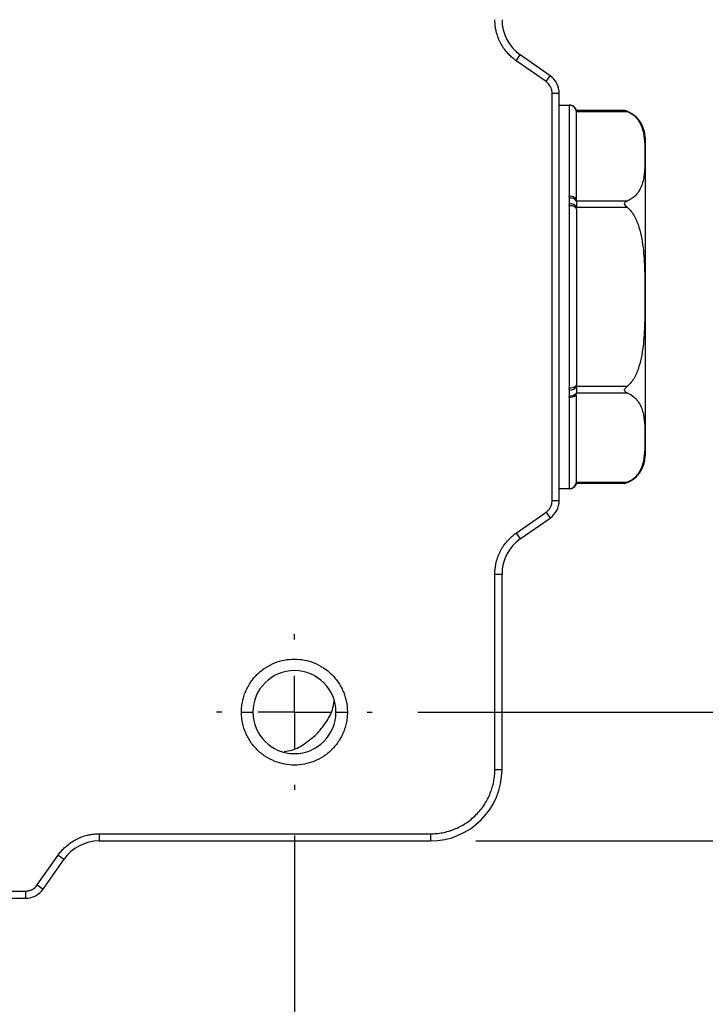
# Model space of a CAD drawing. Header units: millimetres. Extents: x 19 to 819, y 19 to 629.
# Tile 22 of 43: x 591 to 649, y 102 to 184. Entities that reach past the tile are written whole.
import ezdxf

# ---------------------------------------------------------------- set-up
doc = ezdxf.new("R2010")
doc.units = ezdxf.units.MM
doc.header["$LTSCALE"] = 3
doc.linetypes.add('CENTERX2', pattern=[20.32, 12.7, -2.54, 2.54, -2.54])
doc.layers.add('CENTER', color=40, linetype='CENTERX2')
doc.layers.add('DIMENSIONS', color=140, linetype='Continuous', lineweight=25)
doc.styles.add('SLDTEXTSTYLE0', font='TXT', dxfattribs={"width": 0.7})
doc.dimstyles.new('SLDDIMSTYLE0', dxfattribs={"dimtxt": 6.474023, "dimasz": 9.906, "dimexe": 0, "dimexo": 0.0625, "dimgap": 1.618506, "dimtad": 0, "dimtih": 1, "dimtoh": 1, "dimlfac": 0.833333, "dimrnd": 1e-09, "dimzin": 4, "dimdsep": 46, "dimtxsty": 'SLDTEXTSTYLE0', "dimsah": 1, "dimcen": 0.09, "dimadec": 0, "dimazin": 1, "dimtfac": 1, "dimtofl": 0, "dimtmove": 0, "dimatfit": 3, "dimfxl": 0, "dimfrac": 2, "dimtolj": 1, "dimtzin": 12, "dimarcsym": 0})
doc.dimstyles.new('SLDDIMSTYLE1', dxfattribs={"dimtxt": 6.474023, "dimasz": 9.906, "dimexe": 0, "dimexo": 0.0625, "dimgap": 1.618506, "dimtad": 0, "dimtih": 1, "dimtoh": 1, "dimlfac": 0.833333, "dimrnd": 1e-09, "dimzin": 4, "dimdsep": 46, "dimtxsty": 'SLDTEXTSTYLE0', "dimsah": 1, "dimcen": 0.09, "dimadec": 0, "dimazin": 1, "dimtfac": 1, "dimtmove": 0, "dimatfit": 0, "dimfxl": 0, "dimfrac": 2, "dimtolj": 1, "dimtzin": 12, "dimarcsym": 0})

# ---------------------------------------------------------------- blocks, each defined once
blk = doc.blocks.new('_D_17')
at = {"layer": 'DIMENSIONS'}
for p, q in [((535.171, 115.73), (535.171, 74.968)), ((614.371, 115.73), (614.371, 74.968)), ((535.171, 84.493), (557.356, 84.493)), ((566.129, 84.493), (563.955, 84.493)), ((563.955, 84.493), (563.955, 74.203)), ((585.367, 84.493), (587.541, 84.493)), ((587.541, 84.493), (587.541, 74.203)), ((614.371, 84.493), (594.139, 84.493)), ((563.955, 74.203), (566.129, 74.203)), ((587.541, 74.203), (585.367, 74.203))]:
    blk.add_line(p, q, dxfattribs=at)
for points in [[(535.171, 84.493), (545.077, 82.969), (545.077, 86.017)], [(614.371, 84.493), (604.465, 86.017), (604.465, 82.969)]]:
    blk.add_solid(points, dxfattribs=at)
at = {"layer": 'DIMENSIONS', "char_height": 6.35, "attachment_point": 1, "style": 'SLDTEXTSTYLE0'}
for s, insert in [('66.0', (566.129, 94.128)), ('2.60', (566.129, 82.389))]:
    blk.add_mtext(s, dxfattribs=dict(at, insert=insert))
blk = doc.blocks.new('_D_18')
at = {"layer": 'DIMENSIONS'}
for p, q in [((665.967, 126.068), (665.967, 145.118)), ((624.709, 126.068), (675.492, 126.068)), ((629.581, 115.268), (675.492, 115.268)), ((665.967, 84.493), (665.967, 115.268)), ((673.1, 84.493), (665.967, 84.493)), ((684.772, 84.493), (682.598, 84.493)), ((682.598, 84.493), (682.598, 74.203)), ((704.01, 84.493), (706.184, 84.493)), ((706.184, 84.493), (706.184, 74.203)), ((682.598, 74.203), (684.772, 74.203)), ((706.184, 74.203), (704.01, 74.203))]:
    blk.add_line(p, q, dxfattribs=at)
for points in [[(665.967, 126.068), (667.491, 135.974), (664.443, 135.974)], [(665.967, 115.268), (664.443, 105.362), (667.491, 105.362)]]:
    blk.add_solid(points, dxfattribs=at)
at = {"layer": 'DIMENSIONS', "char_height": 6.35, "attachment_point": 1, "style": 'SLDTEXTSTYLE0'}
for s, insert in [('9.0', (687.464, 94.128)), ('0.35', (684.772, 82.389))]:
    blk.add_mtext(s, dxfattribs=dict(at, insert=insert))
blk = doc.blocks.new('_D_19')
at = {"layer": 'DIMENSIONS'}
for p, q in [((625.861, 265.268), (675.492, 265.268)), ((665.967, 265.268), (665.967, 224.132)), ((656.348, 212.393), (654.174, 212.393)), ((654.174, 212.393), (654.174, 202.104)), ((675.586, 212.393), (677.76, 212.393)), ((677.76, 212.393), (677.76, 202.104)), ((654.174, 202.104), (656.348, 202.104)), ((677.76, 202.104), (675.586, 202.104)), ((665.967, 126.068), (665.967, 200.655)), ((624.709, 126.068), (675.492, 126.068))]:
    blk.add_line(p, q, dxfattribs=at)
for points in [[(665.967, 265.268), (664.443, 255.362), (667.491, 255.362)], [(665.967, 126.068), (667.491, 135.974), (664.443, 135.974)]]:
    blk.add_solid(points, dxfattribs=at)
at = {"layer": 'DIMENSIONS', "char_height": 6.35, "attachment_point": 1, "style": 'SLDTEXTSTYLE0'}
for s, insert in [('116.0', (653.655, 222.028)), ('4.57', (656.348, 210.289))]:
    blk.add_mtext(s, dxfattribs=dict(at, insert=insert))
blk = doc.blocks.new('SW_CENTERMARKSYMBOL_3')
at = {"layer": 'CENTER', "color": 0}
for p, q in [((0, 6.096), (0, 6.528)), ((0, 0), (0, 3.048)), ((-6.096, 0), (-6.528, 0)), ((0, 0), (-3.048, 0)), ((0, 0), (0, -3.048)), ((0, 0), (3.048, 0)), ((6.096, 0), (6.528, 0)), ((0, -6.096), (0, -6.528))]:
    blk.add_line(p, q, dxfattribs=at)

msp = doc.modelspace()

# ---------------------------------------------------------------- linework, layer by layer
for p, q in [((632.962324, 180.662405), (633.30647, 181.153896)), ((635.803782, 179.405259), (633.30647, 181.153896)), ((635.459637, 178.913768), (632.962324, 180.662405)), ((635.459637, 178.913768), (635.803782, 179.405259)), ((635.971345, 143.804827), (635.971345, 177.930785)), ((635.971345, 177.930785), (636.571345, 177.930785)), ((636.571345, 143.804827), (636.571345, 177.930785)), ((636.571345, 176.947806), (637.431498, 176.947806)), ((637.411345, 176.94135), (637.411345, 169.299156)), ((642.032346, 176.502007), (638.011274, 176.502007)), ((638.011345, 176.421622), (642.259316, 176.421622)), ((637.411345, 168.51), (637.411345, 153.225612)), ((638.011345, 168.904522), (638.011345, 168.984553)), ((642.259316, 168.904522), (638.011345, 168.904522)), ((638.011345, 168.224843), (638.011345, 168.384907)), ((638.011345, 168.384907), (642.259316, 168.384907)), ((638.011345, 153.350706), (638.011345, 153.510769)), ((642.259316, 153.350706), (638.011345, 153.350706)), ((638.011345, 152.751059), (638.011345, 152.83109)), ((638.011345, 152.83109), (642.259316, 152.83109)), ((637.411345, 152.436456), (637.411345, 144.794262)), ((642.259316, 145.31399), (638.011345, 145.31399)), ((637.431498, 144.787806), (636.571345, 144.787806)), ((642.032346, 145.233605), (638.011345, 145.233605)), ((635.971345, 143.804827), (636.571345, 143.804827)), ((632.962324, 141.073207), (635.459637, 142.821844)), ((635.459637, 142.821844), (635.803782, 142.330353)), ((633.30647, 140.581716), (635.803782, 142.330353)), ((632.962324, 141.073207), (633.30647, 140.581716)), ((631.171345, 121.267806), (631.171345, 137.632768)), ((631.171345, 137.632768), (631.771345, 137.632768)), ((631.771345, 121.267806), (631.771345, 137.632768)), ((609.931345, 126.067806), (610.891345, 126.067806)), ((617.851345, 126.067806), (618.811345, 126.067806)), ((631.171345, 121.267806), (631.771345, 121.267806)), ((598.006382, 115.867806), (625.771345, 115.867806)), ((598.006382, 115.867806), (598.006382, 115.267806)), ((625.771345, 115.867806), (625.771345, 115.267806)), ((598.006382, 115.267806), (625.771345, 115.267806)), ((592.817307, 111.579514), (594.565944, 114.076827)), ((594.565944, 114.076827), (595.057435, 113.732681)), ((593.308798, 111.235368), (595.057435, 113.732681)), ((592.817307, 111.579514), (593.308798, 111.235368)), ((557.708366, 111.067806), (591.834324, 111.067806)), ((591.834324, 111.067806), (591.834324, 110.467806)), ((557.708366, 110.467806), (591.834324, 110.467806))]:
    msp.add_line(p, q)
at = {"flags": 128}
for points in [[(638.011345, 168.984553), (637.999816, 169.045929), (637.965673, 169.104946), (637.910227, 169.159337), (637.835609, 169.207011), (637.744687, 169.246136), (637.640955, 169.275208), (637.528399, 169.293111), (637.411345, 169.299156)], [(638.011345, 168.224843), (637.999816, 168.280475), (637.965673, 168.333968), (637.910227, 168.383268), (637.835609, 168.42648), (637.744687, 168.461942), (637.640955, 168.488294), (637.528399, 168.504521), (637.411345, 168.51)], [(638.011345, 153.510769), (637.999816, 153.455137), (637.965673, 153.401644), (637.910227, 153.352344), (637.835609, 153.309132), (637.744687, 153.27367), (637.640955, 153.247318), (637.528399, 153.231091), (637.411345, 153.225612)], [(638.011345, 152.751059), (637.999816, 152.689683), (637.965673, 152.630666), (637.910227, 152.576275), (637.835609, 152.528601), (637.744687, 152.489476), (637.640955, 152.460404), (637.528399, 152.442501), (637.411345, 152.436456)]]:
    msp.add_lwpolyline(points, dxfattribs=at)
for centre, radius, start, end in [((635.371345, 184.102844), 3.6, 180, 235), ((634.771345, 177.930785), 1.8, 0, 55), ((637.411465, 176.34147), 0.59988, 0.01150685, 90.01150223), ((637.416334, 176.345781), 0.599825, 7.26387742, 89.86123002), ((641.371345, 174.194827), 2.4, 0, 74.01313607), ((637.546605, 168.592263), 0.559901, 33.89717916, 103.30139447), ((637.469075, 168.030474), 0.647827, 33.1690001, 94.54085965), ((637.469075, 153.705138), 0.647827, 265.45914035, 326.8309999), ((637.546605, 153.143349), 0.559901, 256.69860553, 326.10282084), ((641.371345, 147.540785), 2.4, 285.98686393, 0), ((637.411465, 145.394142), 0.59988, 269.98849777, 359.98849315), ((637.416334, 145.389831), 0.599825, 270.13876998, 352.73612258), ((634.771345, 143.804827), 1.8, 305, 0), ((635.371345, 137.632768), 3.6, 125, 180), ((614.371345, 126.067806), 3.48, 0, 180), ((614.371345, 126.067806), 3.48, 180, 0), ((625.771345, 121.267806), 6, 270, 0), ((598.006382, 111.667806), 3.6, 90, 145), ((591.834324, 112.267806), 1.8, 270, 325)]:
    msp.add_arc(centre, radius, start, end)
for points, knots in [([(632.962324, 180.662405), (632.908503, 180.701185), (632.80103, 180.778623), (632.647123, 180.904162), (632.499081, 181.036222), (632.357388, 181.175502), (632.151605, 181.397699), (631.900286, 181.719352), (631.636876, 182.158571), (631.428082, 182.626446), (631.29571, 183.058961), (631.219322, 183.442644), (631.178792, 183.771679), (631.17383, 183.992325), (631.171345, 184.102844)], [0, 0, 0, 0, 0.049370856, 0.098587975, 0.147761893, 0.197003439, 0.246422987, 0.373144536, 0.500019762, 0.626741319, 0.753616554, 0.835796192, 0.917752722, 1, 1, 1, 1]), ([(635.971345, 177.930785), (635.97032, 177.969517), (635.968283, 178.046459), (635.951392, 178.160422), (635.924304, 178.271774), (635.88605, 178.380474), (635.826707, 178.508806), (635.738319, 178.650415), (635.612193, 178.796631), (635.510723, 178.874542), (635.459637, 178.913768)], [0, 0, 0, 0, 0.100882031, 0.200402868, 0.299495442, 0.399104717, 0.500161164, 0.667381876, 0.832536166, 1, 1, 1, 1]), ([(637.411345, 176.94135), (637.411605, 176.942205), (637.412122, 176.943903), (637.415908, 176.94504), (637.417786, 176.945604)], [0, 0, 0, 0, 0.503699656, 1, 1, 1, 1]), ([(637.417786, 176.945604), (637.421693, 176.946376), (637.42796, 176.947615), (637.43053, 176.947754), (637.431498, 176.947806)], [0, 0, 0, 0, 0.623397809, 1, 1, 1, 1]), ([(638.012605, 176.497268), (637.990846, 176.557849), (637.946075, 176.682501), (637.805666, 176.829999), (637.627794, 176.92947), (637.495727, 176.941806), (637.431498, 176.947806)], [0, 0, 0, 0, 0.242826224, 0.499647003, 0.756662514, 1, 1, 1, 1]), ([(638.011276, 176.496843), (638.011288, 176.498423), (638.011367, 176.508461), (638.011145, 176.474393), (638.011303, 176.432609), (638.011345, 176.421622)], [0, 0, 0, 0, 0.121017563, 0.768870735, 1, 1, 1, 1]), ([(638.011345, 169.10116), (638.011345, 169.585249), (638.011345, 170.593097), (638.011345, 171.966127), (638.011345, 173.230807), (638.011345, 174.309648), (638.011345, 175.173363), (638.011345, 176.036829), (638.011345, 176.220502), (638.011345, 176.341591)], [0, 0, 0, 0, 0.114866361, 0.239145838, 0.367320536, 0.495535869, 0.623710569, 0.751925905, 1, 1, 1, 1]), ([(642.259316, 176.421622), (642.207935, 176.442796), (642.15816, 176.461126), (642.070852, 176.490646), (642.032346, 176.502007), (642.032346, 176.502007)], [0, 0, 0, 0, 0.5, 0.5, 1, 1, 1, 1]), ([(642.259316, 176.421622), (642.517758, 176.315121), (642.711491, 176.181973), (643.033164, 175.891578), (643.153564, 175.739001), (643.349456, 175.425653), (643.424257, 175.263972), (643.541915, 174.940936), (643.585124, 174.778956), (643.685753, 174.292157), (643.715071, 173.966506), (643.749017, 173.314475), (643.753413, 172.988088), (643.753377, 172.335051), (643.748942, 172.008291), (643.714778, 171.35597), (643.685269, 171.030269), (643.584283, 170.543818), (643.540945, 170.382026), (643.423126, 170.059594), (643.34851, 169.898708), (643.152638, 169.585931), (643.030257, 169.431732), (642.79168, 169.216669), (642.703182, 169.147869), (642.501313, 169.018276), (642.387365, 168.95729), (642.259316, 168.904522)], [0, 0, 0, 0, 0.0625, 0.0625, 0.125, 0.125, 0.1875, 0.1875, 0.25, 0.25, 0.375, 0.375, 0.5, 0.5, 0.625, 0.625, 0.75, 0.75, 0.8125, 0.8125, 0.875, 0.875, 0.9375, 0.9375, 0.96875, 0.96875, 1, 1, 1, 1]), ([(643.771345, 174.194827), (643.771345, 174.194827), (643.771345, 172.790664), (643.771345, 167.792203), (643.771345, 164.402252), (643.771345, 157.33336), (643.771345, 153.943409), (643.771345, 148.944948), (643.771345, 147.540785), (643.771345, 147.540785)], [0, 0, 0, 0, 0.25, 0.25, 0.5, 0.5, 0.75, 0.75, 1, 1, 1, 1]), ([(637.417786, 169.137143), (637.415908, 169.163994), (637.412122, 169.218096), (637.411605, 169.272003), (637.411345, 169.299156)], [0, 0, 0, 0, 0.496300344, 1, 1, 1, 1]), ([(637.411345, 168.51), (637.411605, 168.538008), (637.412122, 168.593613), (637.415908, 168.648852), (637.417786, 168.676267)], [0, 0, 0, 0, 0.503699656, 1, 1, 1, 1]), ([(637.417786, 168.676267), (637.423916, 168.753861), (637.431501, 168.831046), (637.431495, 168.984671), (637.423912, 169.06107), (637.417786, 169.137143)], [0, 0, 0, 0, 0.5, 0.5, 1, 1, 1, 1]), ([(638.011345, 168.904522), (638.011345, 168.851763), (638.011344, 168.775589), (638.011345, 168.594511), (638.011345, 168.490424), (638.011345, 168.384907)], [0, 0, 0, 0, 0.5, 0.5, 1, 1, 1, 1]), ([(642.259316, 168.384907), (642.207841, 168.427331), (642.157967, 168.471092), (642.070562, 168.56985), (642.032171, 168.627697), (642.032434, 168.714122), (642.042548, 168.741338), (642.073078, 168.787163), (642.093122, 168.806632), (642.158381, 168.858092), (642.207998, 168.883374), (642.259316, 168.904522)], [0, 0, 0, 0, 0.25, 0.25, 0.5, 0.5, 0.625, 0.625, 0.75, 0.75, 1, 1, 1, 1]), ([(642.259316, 168.384907), (642.517758, 168.171903), (642.711491, 167.905608), (643.033164, 167.324818), (643.153564, 167.019665), (643.349456, 166.392969), (643.424257, 166.069607), (643.541915, 165.423534), (643.585124, 165.099573), (643.685753, 164.125975), (643.715071, 163.474675), (643.749017, 162.170613), (643.753413, 161.517837), (643.753377, 160.211764), (643.748942, 159.558243), (643.714778, 158.253601), (643.685269, 157.6022), (643.584283, 156.629298), (643.540945, 156.305714), (643.423126, 155.660851), (643.34851, 155.339078), (643.152638, 154.713525), (643.030257, 154.405125), (642.79168, 153.975), (642.703182, 153.837401), (642.501313, 153.578214), (642.387365, 153.456241), (642.259316, 153.350706)], [0, 0, 0, 0, 0.0625, 0.0625, 0.125, 0.125, 0.1875, 0.1875, 0.25, 0.25, 0.375, 0.375, 0.5, 0.5, 0.625, 0.625, 0.75, 0.75, 0.8125, 0.8125, 0.875, 0.875, 0.9375, 0.9375, 0.96875, 0.96875, 1, 1, 1, 1]), ([(637.417786, 153.059345), (637.415908, 153.08676), (637.412122, 153.141999), (637.411605, 153.197604), (637.411345, 153.225612)], [0, 0, 0, 0, 0.496300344, 1, 1, 1, 1]), ([(637.417786, 152.598469), (637.421417, 152.645927), (637.427242, 152.722058), (637.433101, 152.827758), (637.427243, 152.933779), (637.421418, 153.011125), (637.417786, 153.059345)], [0, 0, 0, 0, 0.311683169, 0.499999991, 0.688285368, 1, 1, 1, 1]), ([(638.011345, 153.350706), (638.011345, 153.245189), (638.011344, 153.141417), (638.011345, 152.960281), (638.011345, 152.883849), (638.011345, 152.83109)], [0, 0, 0, 0, 0.5, 0.5, 1, 1, 1, 1]), ([(642.259316, 152.83109), (642.207841, 152.852303), (642.157967, 152.877701), (642.070562, 152.946917), (642.032171, 152.993444), (642.032434, 153.079948), (642.042548, 153.110145), (642.073078, 153.165442), (642.093122, 153.191318), (642.158381, 153.264854), (642.207998, 153.30841), (642.259316, 153.350706)], [0, 0, 0, 0, 0.25, 0.25, 0.5, 0.5, 0.625, 0.625, 0.75, 0.75, 1, 1, 1, 1]), ([(642.259316, 152.83109), (642.517758, 152.724589), (642.711491, 152.591441), (643.033164, 152.301046), (643.153564, 152.148469), (643.349456, 151.835121), (643.424257, 151.67344), (643.541915, 151.350404), (643.585124, 151.188424), (643.685753, 150.701625), (643.715071, 150.375974), (643.749017, 149.723943), (643.753413, 149.397556), (643.753377, 148.744519), (643.748942, 148.417759), (643.714778, 147.765438), (643.685269, 147.439737), (643.584283, 146.953286), (643.540945, 146.791494), (643.423126, 146.469062), (643.34851, 146.308176), (643.152638, 145.995399), (643.030257, 145.8412), (642.79168, 145.626137), (642.703182, 145.557337), (642.501313, 145.427744), (642.387365, 145.366758), (642.259316, 145.31399)], [0, 0, 0, 0, 0.0625, 0.0625, 0.125, 0.125, 0.1875, 0.1875, 0.25, 0.25, 0.375, 0.375, 0.5, 0.5, 0.625, 0.625, 0.75, 0.75, 0.8125, 0.8125, 0.875, 0.875, 0.9375, 0.9375, 0.96875, 0.96875, 1, 1, 1, 1]), ([(637.411345, 152.436456), (637.411605, 152.463609), (637.412122, 152.517516), (637.415908, 152.571618), (637.417786, 152.598469)], [0, 0, 0, 0, 0.503699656, 1, 1, 1, 1]), ([(638.011345, 145.394021), (638.011345, 145.433759), (638.011345, 145.51324), (638.011345, 145.927748), (638.011345, 146.557724), (638.011345, 147.426206), (638.011345, 148.507335), (638.011345, 150.132927), (638.011345, 151.648892), (638.011345, 152.634452)], [0, 0, 0, 0, 0.124314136, 0.248648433, 0.37687967, 0.505151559, 0.633382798, 0.76165469, 1, 1, 1, 1]), ([(642.032346, 145.233605), (642.032346, 145.233605), (642.071222, 145.245086), (642.158222, 145.274511), (642.207902, 145.292803), (642.259316, 145.31399)], [0, 0, 0, 0, 0.5, 0.5, 1, 1, 1, 1]), ([(637.417786, 144.790008), (637.415908, 144.790572), (637.412122, 144.791709), (637.411605, 144.793407), (637.411345, 144.794262)], [0, 0, 0, 0, 0.496300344, 1, 1, 1, 1]), ([(637.431498, 144.787806), (637.43053, 144.787858), (637.42796, 144.787997), (637.421693, 144.789236), (637.417786, 144.790008)], [0, 0, 0, 0, 0.37660219, 1, 1, 1, 1]), ([(637.431498, 144.787806), (637.49568, 144.793797), (637.627652, 144.806115), (637.80543, 144.905449), (637.945834, 145.052768), (637.990678, 145.177314), (638.012473, 145.237846)], [0, 0, 0, 0, 0.243319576, 0.500316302, 0.757138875, 1, 1, 1, 1]), ([(635.459637, 142.821844), (635.490776, 142.8449), (635.552635, 142.8907), (635.6363, 142.969903), (635.711977, 143.05596), (635.779077, 143.149644), (635.850163, 143.271864), (635.915465, 143.42549), (635.962894, 143.612673), (635.968515, 143.74048), (635.971345, 143.804827)], [0, 0, 0, 0, 0.100882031, 0.200402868, 0.299495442, 0.399104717, 0.500161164, 0.667381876, 0.832536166, 1, 1, 1, 1]), ([(631.171345, 137.632768), (631.172241, 137.699099), (631.17403, 137.831553), (631.188589, 138.029632), (631.211852, 138.226647), (631.244673, 138.422603), (631.308654, 138.718618), (631.427985, 139.108979), (631.636686, 139.576677), (631.900188, 140.016074), (632.178559, 140.372587), (632.449038, 140.655231), (632.695321, 140.877159), (632.873218, 141.007781), (632.962324, 141.073207)], [0, 0, 0, 0, 0.049370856, 0.098587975, 0.147761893, 0.197003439, 0.246422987, 0.373144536, 0.500019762, 0.626741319, 0.753616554, 0.835796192, 0.917752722, 1, 1, 1, 1]), ([(609.931345, 126.067806), (609.932559, 126.14807), (609.934977, 126.308025), (609.954762, 126.546653), (609.986412, 126.782882), (610.031065, 127.016706), (610.088409, 127.248118), (610.158551, 127.477113), (610.264794, 127.767809), (610.422111, 128.113654), (610.650288, 128.504085), (610.918855, 128.872259), (611.328174, 129.325981), (611.919512, 129.806737), (612.707998, 130.214558), (613.53417, 130.456339), (614.371133, 130.533529), (615.208304, 130.456382), (616.034502, 130.214656), (616.823178, 129.806737), (617.414346, 129.326117), (617.8237, 128.872428), (618.09216, 128.504442), (618.32051, 128.113837), (618.502498, 127.713572), (618.642109, 127.307867), (618.739503, 126.901225), (618.800274, 126.486994), (618.807643, 126.207963), (618.811345, 126.067806)], [0, 0, 0, 0, 0.0172768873, 0.0344302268, 0.0515097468, 0.0685658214, 0.0856490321, 0.1028097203, 0.1200975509, 0.1522516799, 0.1844511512, 0.2172894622, 0.2501740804, 0.3158090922, 0.3800801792, 0.4400244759, 0.5000144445, 0.5599587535, 0.6199487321, 0.6842198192, 0.7498548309, 0.7826931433, 0.8155777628, 0.8477318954, 0.8799313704, 0.9100752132, 0.9399544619, 0.9698393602, 1, 1, 1, 1]), ([(613.523436, 122.763857), (613.745442, 122.795365), (614.369512, 122.883935), (615.279178, 123.432915), (616.24966, 124.189235), (617.007578, 125.159644), (617.566844, 126.097184), (617.657295, 126.75185), (617.692133, 127.003996)], [0, 0, 0, 0, 0.105758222, 0.297291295, 0.492888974, 0.688486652, 0.880019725, 1, 1, 1, 1]), ([(618.811345, 126.067806), (618.810131, 125.987542), (618.807712, 125.827587), (618.787928, 125.588959), (618.756278, 125.35273), (618.711625, 125.118906), (618.654281, 124.887494), (618.584139, 124.658499), (618.477896, 124.367803), (618.320578, 124.021958), (618.092401, 123.631527), (617.823834, 123.263353), (617.414516, 122.809631), (616.823178, 122.328875), (616.034691, 121.921054), (615.208519, 121.679273), (614.371557, 121.602083), (613.534386, 121.67923), (612.708187, 121.920956), (611.919512, 122.328875), (611.328343, 122.809495), (610.91899, 123.263185), (610.650529, 123.63117), (610.42218, 124.021775), (610.240192, 124.42204), (610.100581, 124.827745), (610.003187, 125.234387), (609.942416, 125.648618), (609.935047, 125.927649), (609.931345, 126.067806)], [0, 0, 0, 0, 0.017276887, 0.034430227, 0.051509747, 0.068565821, 0.085649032, 0.10280972, 0.120097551, 0.15225168, 0.184451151, 0.217289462, 0.25017408, 0.315809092, 0.380080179, 0.440024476, 0.500014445, 0.559958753, 0.619948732, 0.684219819, 0.749854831, 0.782693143, 0.815577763, 0.847731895, 0.87993137, 0.910075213, 0.939954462, 0.96983936, 1, 1, 1, 1]), ([(625.771345, 115.867806), (625.85681, 115.868937), (626.027178, 115.871192), (626.281525, 115.889611), (626.533635, 115.919069), (626.783503, 115.960626), (627.031127, 116.013999), (627.276501, 116.079257), (627.519623, 116.156403), (627.850027, 116.278402), (628.259559, 116.464693), (628.734428, 116.742233), (629.182171, 117.068805), (629.596296, 117.44255), (629.970212, 117.856812), (630.296675, 118.304364), (630.574396, 118.779412), (630.795733, 119.266226), (630.965514, 119.759645), (631.083968, 120.254218), (631.157879, 120.758003), (631.166843, 121.097354), (631.171345, 121.267806)], [0, 0, 0, 0, 0.0302332, 0.060267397, 0.090168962, 0.120005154, 0.14984367, 0.179752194, 0.209797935, 0.240047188, 0.304322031, 0.368671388, 0.434313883, 0.500032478, 0.565674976, 0.631393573, 0.695668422, 0.760017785, 0.820269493, 0.879990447, 0.939720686, 1, 1, 1, 1]), ([(594.565944, 114.076827), (594.604723, 114.130648), (594.682162, 114.238121), (594.807701, 114.392028), (594.939761, 114.54007), (595.079041, 114.681763), (595.301238, 114.887545), (595.622891, 115.138865), (596.062109, 115.402275), (596.529985, 115.611069), (596.9625, 115.743441), (597.346182, 115.819829), (597.675218, 115.860359), (597.895864, 115.865321), (598.006382, 115.867806)], [0, 0, 0, 0, 0.049370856, 0.098587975, 0.147761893, 0.197003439, 0.246422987, 0.373144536, 0.500019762, 0.626741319, 0.753616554, 0.835796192, 0.917752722, 1, 1, 1, 1]), ([(591.834324, 111.067806), (591.873056, 111.068831), (591.949998, 111.070868), (592.063961, 111.087759), (592.175312, 111.114846), (592.284012, 111.1531), (592.412345, 111.212444), (592.553954, 111.300832), (592.70017, 111.426958), (592.778081, 111.528427), (592.817307, 111.579514)], [0, 0, 0, 0, 0.1008820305, 0.2004028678, 0.2994954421, 0.3991047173, 0.5001611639, 0.667381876, 0.8325361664, 1, 1, 1, 1])]:
    msp.add_open_spline(points, degree=3, knots=knots)
for points in [[(638.011345, 168.224843), (638.011345, 163.634132), (638.011345, 158.10148), (638.011345, 153.510769)], [(638.011345, 145.31399), (638.011345, 145.261328), (638.011345, 145.233605), (638.011345, 145.233605)]]:
    msp.add_open_spline(points, degree=3)

# ---------------------------------------------------------------- block references
at = {"layer": 'CENTER'}
msp.add_blockref('SW_CENTERMARKSYMBOL_3', (614.371345, 126.067806), dxfattribs=at)

# ---------------------------------------------------------------- dimensions: what is measured, and where the dimension line sits
at = {"layer": 'DIMENSIONS'}
for base, p2, dimstyle, picture, middle in [((665.966596, 265.267806), (622.051345, 265.267806), 'SLDDIMSTYLE0', '_D_19', (665.966596, 212.393231)), ((665.966596, 115.267806), (625.771345, 115.267806), 'SLDDIMSTYLE1', '_D_18', (665.966596, 84.492742))]:
    dim = msp.add_linear_dim(base=base, p1=(620.899345, 126.067806), p2=p2, angle=90, dimstyle=dimstyle, dxfattribs=at)
    dim.commit()
    dim.dimension.update_dxf_attribs({"geometry": picture, "text_midpoint": middle, "dimtype": 160})
dim = msp.add_linear_dim(base=(614.371345, 84.492742), p1=(535.171345, 119.539806), p2=(614.371345, 119.539806), dimstyle='SLDDIMSTYLE0', dxfattribs=at)
dim.commit()
dim.dimension.update_dxf_attribs({"geometry": '_D_17', "text_midpoint": (575.747703, 84.492742), "dimtype": 160})

doc.saveas('drawing.dxf')
